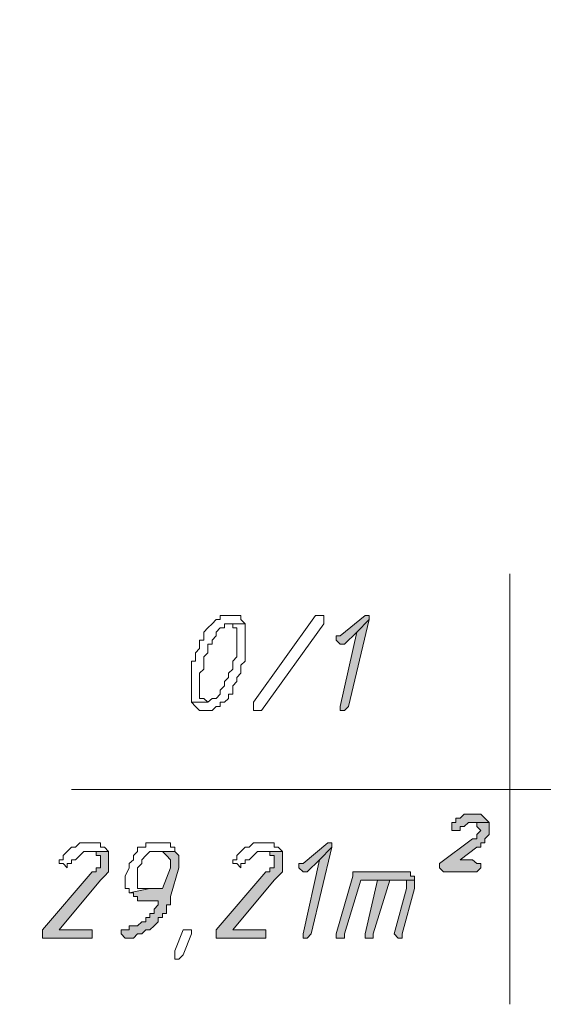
# Model space of a CAD drawing. Header units: inches. Extents: x -1441 to 3871, y -4351 to 2413.
# Tile 194 of 256: x -969 to -915, y 1243 to 1344. Entities that reach past the tile are written whole.
import ezdxf

# ---------------------------------------------------------------- set-up
doc = ezdxf.new("R2010")
doc.units = ezdxf.units.IN
doc.header["$MEASUREMENT"] = 0
doc.layers.add('at_Entity', color=7, linetype='Continuous')
doc.layers.add('at_Solid', color=7, linetype='Continuous')
doc.dimstyles.get("Standard").update_dxf_attribs({"dimtxt": 0.18, "dimasz": 0.18, "dimexe": 0.18, "dimexo": 0.0625, "dimgap": 0.09, "dimtad": 0, "dimtih": 1, "dimtoh": 1, "dimdec": 4, "dimzin": 0, "dimdsep": 46, "dimtxsty": 'Standard', "dimcen": 0.09, "dimadec": 0, "dimazin": 0, "dimtfac": 1, "dimtdec": 4, "dimtofl": 0, "dimtmove": 0, "dimatfit": 3, "dimfxl": 1, "dimtolj": 1, "dimtzin": 0, "dimarcsym": 0})

# ---------------------------------------------------------------- blocks, each defined once
blk = doc.blocks.new('*D7')
at = {"color": 0, "lineweight": -2, "transparency": 16777216}
for p, q in [((-1002.78, 1320.92), (-1002.78, 1365.45)), ((-1002.6, 1365.27), (-988.13, 1365.27)), ((-875.13, 1365.27), (-881.28, 1365.27)), ((-874.95, 1321.35), (-874.95, 1365.45))]:
    blk.add_line(p, q, dxfattribs=at)
at = {"color": 0, "transparency": 16777216}
for points in [[(-1002.6, 1365.3), (-1002.6, 1365.24), (-1002.78, 1365.27)], [(-875.13, 1365.3), (-875.13, 1365.24), (-874.95, 1365.27)]]:
    blk.add_solid(points, dxfattribs=at)
at = {"layer": 'Defpoints', "color": 0, "transparency": 16777216}
for p in [(-1002.78, 1365.27), (-1002.78, 1320.86), (-874.95, 1321.29)]:
    blk.add_point(p, dxfattribs=at)
at = {"color": 0, "transparency": 16777216, "insert": (-934.71, 1365.27), "char_height": 20, "attachment_point": 5}
blk.add_mtext('\\A1;127 cm', dxfattribs=at)

msp = doc.modelspace()

# ---------------------------------------------------------------- hatches: boundary and pattern name
at = {"layer": 'at_Solid', "lineweight": 15}
for points in [[(-933.71388, 1282.62786), (-936.25652, 1280.52887), (-936.68109, 1280.52887), (-936.68109, 1280.09953), (-936.25652, 1279.67019), (-935.83196, 1279.67019), (-934.56302, 1280.91051), (-933.29408, 1282.19852), (-933.29408, 1282.62786)], [(-933.29408, 1282.19852), (-934.56302, 1280.91051), (-936.25652, 1273.32551), (-936.25652, 1272.89617), (-935.83196, 1272.89617), (-935.41216, 1273.32551)], [(-922.70848, 1262.3058), (-923.13305, 1262.3058), (-923.55762, 1262.3058), (-923.97742, 1261.87646), (-924.40676, 1261.87646), (-924.40676, 1261.44712), (-924.82655, 1261.44712), (-924.82655, 1260.63614), (-924.40676, 1260.63614), (-923.97742, 1260.63614), (-923.97742, 1261.01778), (-923.55762, 1261.01778), (-923.13305, 1261.44712), (-921.01497, 1261.44712), (-921.43954, 1261.87646), (-921.86411, 1262.3058), (-922.28868, 1262.3058)], [(-921.01497, 1261.44712), (-922.70848, 1261.44712), (-922.28868, 1261.44712), (-922.28868, 1261.01778), (-921.86411, 1260.63614), (-922.28868, 1260.2068), (-922.28868, 1259.77746), (-922.70848, 1259.77746), (-926.09549, 1257.24913), (-926.09549, 1256.81979), (-925.67569, 1256.39045), (-922.28868, 1256.39045), (-921.86411, 1256.81979), (-921.86411, 1257.24913), (-922.28868, 1257.24913), (-922.70848, 1257.63077), (-923.97742, 1257.63077), (-922.28868, 1258.91879), (-921.86411, 1258.91879), (-921.86411, 1259.34812), (-921.43954, 1259.34812), (-921.43954, 1259.77746), (-921.01497, 1260.2068), (-921.01497, 1261.01778)], [(-937.52546, 1259.34812), (-940.06333, 1257.24913), (-940.4879, 1257.24913), (-940.4879, 1256.81979), (-940.06333, 1256.39045), (-939.64354, 1256.39045), (-938.3746, 1257.63077), (-937.10089, 1258.91879), (-937.10089, 1259.34812)], [(-959.96083, 1258.48945), (-962.07414, 1258.48945), (-961.22977, 1258.48945), (-961.22977, 1258.06011), (-960.8052, 1258.06011), (-960.8052, 1256.81979), (-961.22977, 1256.81979), (-961.22977, 1256.39045), (-961.65434, 1256.39045), (-966.73486, 1250.47511), (-966.73486, 1249.61643), (-962.07414, 1249.61643), (-961.65434, 1249.61643), (-961.65434, 1250.47511), (-962.07414, 1250.47511), (-965.03658, 1250.47511), (-960.8052, 1255.53177), (-960.3854, 1255.96111), (-959.96083, 1256.39045), (-959.96083, 1258.06011)], [(-953.18681, 1258.48945), (-954.88032, 1258.48945), (-954.45575, 1258.48945), (-954.03118, 1258.06011), (-953.61138, 1257.63077), (-953.61138, 1256.81979), (-954.45575, 1254.67309), (-955.72945, 1254.67309), (-957.84276, 1254.24376), (-957.42296, 1254.24376), (-957.42296, 1253.86212), (-956.99839, 1253.86212), (-956.99839, 1253.43278), (-954.88032, 1253.43278), (-954.88032, 1253.00344), (-955.30489, 1252.5741), (-955.30489, 1252.14476), (-955.72945, 1252.14476), (-955.72945, 1251.71542), (-956.14925, 1251.71542), (-956.14925, 1251.28608), (-956.57382, 1251.28608), (-956.99839, 1250.85674), (-957.84276, 1250.85674), (-957.84276, 1250.47511), (-958.26733, 1250.47511), (-958.6919, 1250.47511), (-958.6919, 1250.04577), (-958.26733, 1249.61643), (-957.84276, 1249.61643), (-957.42296, 1249.61643), (-956.99839, 1250.04577), (-956.57382, 1250.04577), (-956.14925, 1250.47511), (-955.72945, 1250.47511), (-955.30489, 1250.85674), (-954.88032, 1251.28608), (-954.88032, 1251.71542), (-954.45575, 1251.71542), (-954.45575, 1252.14476), (-954.03118, 1252.14476), (-954.03118, 1253.00344), (-953.61138, 1253.00344), (-953.61138, 1253.86212), (-952.76224, 1256.81979), (-952.76224, 1258.06011)], [(-942.18141, 1258.48945), (-944.29948, 1258.48945), (-943.45035, 1258.48945), (-943.45035, 1258.06011), (-943.02578, 1258.06011), (-943.02578, 1256.81979), (-943.45035, 1256.81979), (-943.45035, 1256.39045), (-943.87492, 1256.39045), (-948.95543, 1250.47511), (-948.95543, 1249.61643), (-944.29948, 1249.61643), (-943.87492, 1249.61643), (-943.87492, 1250.47511), (-944.29948, 1250.47511), (-947.26193, 1250.47511), (-943.02578, 1255.53177), (-942.60598, 1255.96111), (-942.18141, 1256.39045), (-942.18141, 1258.06011)], [(-937.10089, 1258.91879), (-938.3746, 1257.63077), (-940.06333, 1250.04577), (-940.06333, 1249.61643), (-939.64354, 1249.61643), (-939.21897, 1250.04577)], [(-929.90707, 1256.39045), (-934.98282, 1256.39045), (-934.98282, 1255.96111), (-936.68109, 1250.04577), (-936.68109, 1249.61643), (-936.25652, 1249.61643), (-935.83196, 1249.61643), (-935.83196, 1250.04577), (-934.13845, 1255.53177), (-928.63813, 1255.53177), (-928.63813, 1255.96111), (-929.05793, 1255.96111), (-929.05793, 1256.39045), (-929.4825, 1256.39045)], [(-932.44494, 1255.53177), (-933.71388, 1250.04577), (-933.71388, 1249.61643), (-933.29408, 1249.61643), (-932.86951, 1249.61643), (-932.86951, 1250.04577), (-931.17601, 1255.53177), (-930.33164, 1255.53177)], [(-928.63813, 1255.53177), (-932.44494, 1255.53177), (-930.33164, 1255.53177), (-929.4825, 1255.53177), (-929.4825, 1254.67309), (-930.75144, 1250.04577), (-930.33164, 1249.61643), (-929.90707, 1249.61643), (-929.90707, 1250.04577), (-928.63813, 1254.67309), (-928.63813, 1255.10243)]]:
    msp.add_hatch(color=7, dxfattribs=at).paths.add_polyline_path(points)

# ---------------------------------------------------------------- linework, layer by layer
at = {"layer": 'at_Entity', "color": 7, "lineweight": 15}
for p, q in [((-918.90167, 1286.87355), (-918.90167, 1242.84241)), ((-948.10629, 1282.62786), (-948.53086, 1282.62786)), ((-948.53086, 1282.62786), (-948.53086, 1282.19852)), ((-947.6865, 1282.62786), (-948.10629, 1282.62786)), ((-947.26193, 1282.62786), (-947.6865, 1282.62786)), ((-946.83736, 1282.62786), (-947.26193, 1282.62786)), ((-947.26193, 1282.62786), (-947.26193, 1282.62786)), ((-946.41756, 1282.62786), (-946.83736, 1282.62786)), ((-946.41756, 1282.19852), (-946.41756, 1282.62786)), ((-945.14385, 1273.75485), (-938.7944, 1282.62786)), ((-938.7944, 1282.62786), (-938.3746, 1282.62786)), ((-938.3746, 1282.62786), (-937.95003, 1282.62786)), ((-937.95003, 1282.62786), (-937.95003, 1281.76918)), ((-933.71388, 1282.62786), (-936.25652, 1280.52887)), ((-933.71388, 1282.62786), (-933.71388, 1282.62786)), ((-933.29408, 1282.62786), (-933.71388, 1282.62786)), ((-933.29408, 1282.19852), (-933.29408, 1282.62786)), ((-949.7998, 1281.33985), (-950.22437, 1280.91051)), ((-949.38, 1281.76918), (-949.7998, 1281.33985)), ((-949.7998, 1281.33985), (-949.7998, 1281.33985)), ((-948.95543, 1282.19852), (-949.38, 1281.76918)), ((-949.38, 1281.76918), (-949.38, 1281.76918)), ((-948.53086, 1282.19852), (-948.95543, 1282.19852)), ((-948.95543, 1282.19852), (-948.95543, 1282.19852)), ((-948.95543, 1280.91051), (-948.53086, 1281.33985)), ((-948.53086, 1281.33985), (-948.10629, 1281.33985)), ((-948.10629, 1281.33985), (-948.10629, 1281.76918)), ((-948.10629, 1281.76918), (-947.6865, 1281.76918)), ((-945.99299, 1281.76918), (-947.6865, 1281.76918)), ((-947.6865, 1281.76918), (-947.26193, 1281.76918)), ((-947.6865, 1281.76918), (-945.99299, 1281.76918)), ((-947.26193, 1281.76918), (-947.26193, 1281.33985)), ((-947.26193, 1281.33985), (-946.83736, 1281.33985)), ((-946.83736, 1281.33985), (-946.83736, 1278.38217)), ((-945.99299, 1281.76918), (-946.41756, 1282.19852)), ((-945.99299, 1277.95283), (-945.99299, 1281.76918)), ((-945.99299, 1281.76918), (-945.99299, 1281.76918)), ((-937.95003, 1281.76918), (-944.29948, 1272.89617)), ((-935.41216, 1273.32551), (-933.29408, 1282.19852)), ((-933.29408, 1282.19852), (-934.56302, 1280.91051)), ((-934.56302, 1280.91051), (-933.29408, 1282.19852)), ((-950.22437, 1280.91051), (-950.22437, 1280.09953)), ((-949.38, 1280.09953), (-948.95543, 1280.52887)), ((-948.95543, 1280.52887), (-948.95543, 1280.91051)), ((-936.25652, 1280.52887), (-936.68109, 1280.52887)), ((-936.68109, 1280.52887), (-936.68109, 1280.09953)), ((-934.56302, 1280.91051), (-936.25652, 1273.32551)), ((-935.83196, 1279.67019), (-934.56302, 1280.91051)), ((-950.22437, 1280.09953), (-950.64894, 1280.09953)), ((-950.64894, 1280.09953), (-950.64894, 1279.24085)), ((-949.7998, 1278.81151), (-949.7998, 1279.67019)), ((-949.7998, 1279.67019), (-949.38, 1279.67019)), ((-949.38, 1279.67019), (-949.38, 1280.09953)), ((-936.68109, 1280.09953), (-936.25652, 1279.67019)), ((-936.25652, 1279.67019), (-935.83196, 1279.67019)), ((-950.64894, 1279.24085), (-951.06874, 1278.81151)), ((-951.06874, 1278.81151), (-951.06874, 1277.95283)), ((-950.22437, 1278.38217), (-949.7998, 1278.81151)), ((-950.22437, 1277.14186), (-950.22437, 1278.38217)), ((-946.83736, 1278.38217), (-947.26193, 1277.95283)), ((-951.06874, 1277.95283), (-951.49331, 1277.95283)), ((-951.49331, 1277.95283), (-951.49331, 1273.75485)), ((-947.26193, 1277.95283), (-947.26193, 1277.14186)), ((-946.41756, 1277.52349), (-945.99299, 1277.95283)), ((-946.41756, 1276.71252), (-946.41756, 1277.52349)), ((-950.64894, 1276.71252), (-950.22437, 1277.14186)), ((-950.64894, 1274.13648), (-950.64894, 1276.71252)), ((-947.6865, 1276.28318), (-948.10629, 1275.85384)), ((-947.26193, 1277.14186), (-947.6865, 1276.71252)), ((-947.6865, 1276.71252), (-947.6865, 1276.28318)), ((-946.83736, 1276.28318), (-946.41756, 1276.71252)), ((-946.83736, 1275.85384), (-946.83736, 1276.28318)), ((-948.10629, 1275.4245), (-948.53086, 1274.99516)), ((-948.10629, 1275.85384), (-948.10629, 1275.4245)), ((-947.26193, 1275.4245), (-946.83736, 1275.85384)), ((-947.26193, 1274.56582), (-947.26193, 1275.4245)), ((-948.53086, 1274.56582), (-948.95543, 1274.13648)), ((-948.53086, 1274.99516), (-948.53086, 1274.56582)), ((-947.6865, 1274.13648), (-947.6865, 1274.56582)), ((-947.6865, 1274.56582), (-947.26193, 1274.56582)), ((-949.7998, 1273.75485), (-951.49331, 1273.75485)), ((-951.49331, 1273.75485), (-951.06874, 1273.32551)), ((-951.49331, 1273.75485), (-949.7998, 1273.75485)), ((-951.06874, 1273.32551), (-951.06874, 1273.32551)), ((-951.06874, 1273.32551), (-950.64894, 1272.89617)), ((-950.22437, 1274.13648), (-950.64894, 1274.13648)), ((-949.7998, 1273.75485), (-950.22437, 1274.13648)), ((-949.38, 1274.13648), (-949.7998, 1273.75485)), ((-949.7998, 1273.75485), (-949.7998, 1273.75485)), ((-948.95543, 1274.13648), (-949.38, 1274.13648)), ((-949.38, 1274.13648), (-949.38, 1274.13648)), ((-949.38, 1272.89617), (-948.95543, 1273.32551)), ((-948.95543, 1273.32551), (-948.53086, 1273.32551)), ((-948.53086, 1273.32551), (-948.53086, 1273.75485)), ((-948.53086, 1273.75485), (-948.10629, 1273.75485)), ((-948.10629, 1273.75485), (-947.6865, 1274.13648)), ((-948.10629, 1273.75485), (-948.10629, 1273.75485)), ((-945.14385, 1273.32551), (-945.14385, 1273.75485)), ((-945.14385, 1272.89617), (-945.14385, 1273.32551)), ((-945.14385, 1273.32551), (-945.14385, 1273.32551)), ((-936.25652, 1273.32551), (-936.25652, 1272.89617)), ((-935.83196, 1272.89617), (-935.41216, 1273.32551)), ((-950.64894, 1272.89617), (-950.22437, 1272.89617)), ((-950.22437, 1272.89617), (-949.7998, 1272.89617)), ((-949.7998, 1272.89617), (-949.38, 1272.89617)), ((-949.38, 1272.89617), (-949.38, 1272.89617)), ((-944.72405, 1272.89617), (-945.14385, 1272.89617)), ((-944.29948, 1272.89617), (-944.72405, 1272.89617)), ((-936.25652, 1272.89617), (-935.83196, 1272.89617)), ((-935.83196, 1272.89617), (-935.83196, 1272.89617)), ((-963.76764, 1264.83413), (-825.35337, 1264.83413)), ((-923.55762, 1262.3058), (-923.97742, 1261.87646)), ((-923.13305, 1262.3058), (-923.55762, 1262.3058)), ((-923.55762, 1262.3058), (-923.55762, 1262.3058)), ((-922.70848, 1262.3058), (-923.13305, 1262.3058)), ((-922.28868, 1262.3058), (-922.70848, 1262.3058)), ((-921.86411, 1262.3058), (-922.28868, 1262.3058)), ((-921.43954, 1261.87646), (-921.86411, 1262.3058)), ((-924.40676, 1261.44712), (-924.82655, 1261.44712)), ((-924.82655, 1261.44712), (-924.82655, 1260.63614)), ((-923.97742, 1261.87646), (-924.40676, 1261.87646)), ((-924.40676, 1261.87646), (-924.40676, 1261.44712)), ((-923.55762, 1261.01778), (-923.13305, 1261.44712)), ((-923.13305, 1261.44712), (-921.01497, 1261.44712)), ((-921.01497, 1261.44712), (-922.70848, 1261.44712)), ((-922.70848, 1261.44712), (-922.28868, 1261.44712)), ((-922.28868, 1261.44712), (-922.28868, 1261.01778)), ((-921.01497, 1261.44712), (-921.43954, 1261.87646)), ((-921.43954, 1261.87646), (-921.43954, 1261.87646)), ((-921.01497, 1261.01778), (-921.01497, 1261.44712)), ((-924.82655, 1260.63614), (-924.40676, 1260.63614)), ((-924.40676, 1260.63614), (-923.97742, 1260.63614)), ((-923.97742, 1260.63614), (-923.97742, 1261.01778)), ((-923.97742, 1261.01778), (-923.55762, 1261.01778)), ((-923.55762, 1261.01778), (-923.55762, 1261.01778)), ((-922.28868, 1261.01778), (-921.86411, 1260.63614)), ((-921.86411, 1260.63614), (-922.28868, 1260.2068)), ((-922.28868, 1260.2068), (-922.28868, 1259.77746)), ((-921.86411, 1260.63614), (-921.86411, 1260.63614)), ((-921.43954, 1259.77746), (-921.01497, 1260.2068)), ((-921.01497, 1260.2068), (-921.01497, 1261.01778)), ((-962.92328, 1259.34812), (-963.34784, 1258.91879)), ((-962.49871, 1259.34812), (-962.92328, 1259.34812)), ((-961.65434, 1259.34812), (-962.49871, 1259.34812)), ((-960.8052, 1259.34812), (-961.65434, 1259.34812)), ((-961.65434, 1259.34812), (-961.65434, 1259.34812)), ((-960.8052, 1258.91879), (-960.8052, 1259.34812)), ((-955.72945, 1259.34812), (-956.14925, 1259.34812)), ((-956.14925, 1259.34812), (-956.14925, 1258.91879)), ((-954.45575, 1259.34812), (-955.72945, 1259.34812)), ((-953.61138, 1259.34812), (-954.45575, 1259.34812)), ((-954.45575, 1259.34812), (-954.45575, 1259.34812)), ((-953.61138, 1258.91879), (-953.61138, 1259.34812)), ((-945.14385, 1259.34812), (-945.56842, 1258.91879)), ((-944.72405, 1259.34812), (-945.14385, 1259.34812)), ((-943.87492, 1259.34812), (-944.72405, 1259.34812)), ((-943.02578, 1259.34812), (-943.87492, 1259.34812)), ((-943.87492, 1259.34812), (-943.87492, 1259.34812)), ((-943.02578, 1258.91879), (-943.02578, 1259.34812)), ((-937.52546, 1259.34812), (-940.06333, 1257.24913)), ((-937.52546, 1259.34812), (-937.52546, 1259.34812)), ((-937.10089, 1259.34812), (-937.52546, 1259.34812)), ((-937.10089, 1258.91879), (-937.10089, 1259.34812)), ((-922.70848, 1259.77746), (-926.09549, 1257.24913)), ((-922.28868, 1259.77746), (-922.70848, 1259.77746)), ((-921.86411, 1258.91879), (-921.86411, 1259.34812)), ((-921.86411, 1259.34812), (-921.43954, 1259.34812)), ((-921.43954, 1259.34812), (-921.43954, 1259.77746)), ((-964.19221, 1258.48945), (-964.61678, 1258.06011)), ((-963.76764, 1258.91879), (-964.19221, 1258.48945)), ((-964.19221, 1258.48945), (-964.19221, 1258.48945)), ((-963.34784, 1258.91879), (-963.76764, 1258.91879)), ((-963.76764, 1258.91879), (-963.76764, 1258.91879)), ((-962.92328, 1258.06011), (-962.49871, 1258.48945)), ((-962.49871, 1258.48945), (-959.96083, 1258.48945)), ((-959.96083, 1258.48945), (-962.07414, 1258.48945)), ((-962.07414, 1258.48945), (-961.22977, 1258.48945)), ((-961.22977, 1258.48945), (-961.22977, 1258.06011)), ((-960.3854, 1258.91879), (-960.8052, 1258.91879)), ((-959.96083, 1258.48945), (-960.3854, 1258.91879)), ((-959.96083, 1258.06011), (-959.96083, 1258.48945)), ((-956.99839, 1258.48945), (-957.42296, 1258.06011)), ((-956.14925, 1258.91879), (-956.99839, 1258.91879)), ((-956.99839, 1258.91879), (-956.99839, 1258.48945)), ((-956.14925, 1258.06011), (-955.72945, 1258.48945)), ((-955.72945, 1258.48945), (-955.30489, 1258.48945)), ((-955.30489, 1258.48945), (-953.18681, 1258.48945)), ((-953.18681, 1258.48945), (-954.88032, 1258.48945)), ((-954.88032, 1258.48945), (-954.45575, 1258.48945)), ((-954.45575, 1258.48945), (-954.45575, 1258.48945)), ((-954.45575, 1258.48945), (-954.03118, 1258.06011)), ((-953.18681, 1258.91879), (-953.61138, 1258.91879)), ((-953.18681, 1258.48945), (-953.18681, 1258.91879)), ((-952.76224, 1258.06011), (-953.18681, 1258.48945)), ((-946.41756, 1258.48945), (-946.83736, 1258.06011)), ((-945.99299, 1258.91879), (-946.41756, 1258.48945)), ((-946.41756, 1258.48945), (-946.41756, 1258.48945)), ((-945.56842, 1258.91879), (-945.99299, 1258.91879)), ((-945.99299, 1258.91879), (-945.99299, 1258.91879)), ((-945.14385, 1258.06011), (-944.72405, 1258.48945)), ((-944.72405, 1258.48945), (-942.18141, 1258.48945)), ((-942.18141, 1258.48945), (-944.29948, 1258.48945)), ((-944.29948, 1258.48945), (-943.45035, 1258.48945)), ((-943.45035, 1258.48945), (-943.45035, 1258.06011)), ((-942.60598, 1258.91879), (-943.02578, 1258.91879)), ((-942.18141, 1258.48945), (-942.60598, 1258.91879)), ((-942.18141, 1258.06011), (-942.18141, 1258.48945)), ((-939.21897, 1250.04577), (-937.10089, 1258.91879)), ((-937.10089, 1258.91879), (-938.3746, 1257.63077)), ((-938.3746, 1257.63077), (-937.10089, 1258.91879)), ((-923.97742, 1257.63077), (-922.28868, 1258.91879)), ((-922.28868, 1258.91879), (-921.86411, 1258.91879)), ((-964.61678, 1257.63077), (-965.03658, 1257.63077)), ((-965.03658, 1257.63077), (-965.03658, 1257.24913)), ((-965.03658, 1257.24913), (-964.61678, 1257.24913)), ((-964.61678, 1258.06011), (-964.61678, 1257.63077)), ((-964.61678, 1257.24913), (-964.61678, 1257.24913)), ((-964.61678, 1257.24913), (-964.19221, 1256.81979)), ((-964.19221, 1256.81979), (-964.19221, 1257.24913)), ((-964.19221, 1257.24913), (-963.76764, 1257.24913)), ((-963.76764, 1257.24913), (-963.76764, 1257.63077)), ((-963.76764, 1257.63077), (-963.34784, 1257.63077)), ((-963.34784, 1257.63077), (-962.92328, 1258.06011)), ((-963.34784, 1257.63077), (-963.34784, 1257.63077)), ((-962.92328, 1258.06011), (-962.92328, 1258.06011)), ((-961.22977, 1258.06011), (-960.8052, 1258.06011)), ((-960.8052, 1258.06011), (-960.8052, 1256.81979)), ((-959.96083, 1256.39045), (-959.96083, 1258.06011)), ((-957.42296, 1257.63077), (-957.84276, 1257.24913)), ((-957.84276, 1257.24913), (-957.84276, 1256.81979)), ((-957.42296, 1258.06011), (-957.42296, 1257.63077)), ((-956.99839, 1256.81979), (-956.57382, 1257.24913)), ((-956.57382, 1257.63077), (-956.14925, 1258.06011)), ((-956.57382, 1257.24913), (-956.57382, 1257.63077)), ((-956.14925, 1258.06011), (-956.14925, 1258.06011)), ((-954.03118, 1258.06011), (-954.03118, 1258.06011)), ((-954.03118, 1258.06011), (-953.61138, 1257.63077)), ((-953.61138, 1257.63077), (-953.61138, 1256.81979)), ((-952.76224, 1256.81979), (-952.76224, 1258.06011)), ((-946.83736, 1257.63077), (-947.26193, 1257.63077)), ((-947.26193, 1257.63077), (-947.26193, 1257.24913)), ((-947.26193, 1257.24913), (-946.83736, 1257.24913)), ((-946.83736, 1258.06011), (-946.83736, 1257.63077)), ((-946.83736, 1257.24913), (-946.83736, 1257.24913)), ((-946.83736, 1257.24913), (-946.41756, 1256.81979)), ((-946.41756, 1256.81979), (-946.41756, 1257.24913)), ((-946.41756, 1257.24913), (-945.99299, 1257.24913)), ((-945.99299, 1257.24913), (-945.99299, 1257.63077)), ((-945.99299, 1257.63077), (-945.56842, 1257.63077)), ((-945.56842, 1257.63077), (-945.14385, 1258.06011)), ((-945.56842, 1257.63077), (-945.56842, 1257.63077)), ((-945.14385, 1258.06011), (-945.14385, 1258.06011)), ((-943.45035, 1258.06011), (-943.02578, 1258.06011)), ((-943.02578, 1258.06011), (-943.02578, 1256.81979)), ((-942.18141, 1256.39045), (-942.18141, 1258.06011)), ((-940.06333, 1257.24913), (-940.4879, 1257.24913)), ((-940.4879, 1257.24913), (-940.4879, 1256.81979)), ((-938.3746, 1257.63077), (-940.06333, 1250.04577)), ((-939.64354, 1256.39045), (-938.3746, 1257.63077)), ((-926.09549, 1257.24913), (-926.09549, 1256.81979)), ((-922.70848, 1257.63077), (-923.97742, 1257.63077)), ((-922.28868, 1257.24913), (-922.70848, 1257.63077)), ((-921.86411, 1257.24913), (-922.28868, 1257.24913)), ((-921.86411, 1256.81979), (-921.86411, 1257.24913)), ((-961.65434, 1256.39045), (-966.73486, 1250.47511)), ((-961.22977, 1256.39045), (-961.65434, 1256.39045)), ((-960.8052, 1256.81979), (-961.22977, 1256.81979)), ((-961.22977, 1256.81979), (-961.22977, 1256.39045)), ((-960.3854, 1255.96111), (-959.96083, 1256.39045)), ((-957.84276, 1256.81979), (-958.26733, 1255.96111)), ((-956.99839, 1254.67309), (-956.99839, 1256.81979)), ((-953.61138, 1256.81979), (-954.45575, 1254.67309)), ((-953.61138, 1253.86212), (-952.76224, 1256.81979)), ((-943.87492, 1256.39045), (-948.95543, 1250.47511)), ((-943.45035, 1256.39045), (-943.87492, 1256.39045)), ((-943.02578, 1256.81979), (-943.45035, 1256.81979)), ((-943.45035, 1256.81979), (-943.45035, 1256.39045)), ((-942.60598, 1255.96111), (-942.18141, 1256.39045)), ((-940.4879, 1256.81979), (-940.06333, 1256.39045)), ((-940.06333, 1256.39045), (-939.64354, 1256.39045)), ((-929.90707, 1256.39045), (-934.98282, 1256.39045)), ((-934.98282, 1256.39045), (-934.98282, 1255.96111)), ((-929.4825, 1256.39045), (-929.90707, 1256.39045)), ((-929.05793, 1256.39045), (-929.4825, 1256.39045)), ((-929.4825, 1256.39045), (-929.4825, 1256.39045)), ((-929.05793, 1255.96111), (-929.05793, 1256.39045)), ((-926.09549, 1256.81979), (-925.67569, 1256.39045)), ((-925.67569, 1256.39045), (-922.28868, 1256.39045)), ((-922.28868, 1256.39045), (-921.86411, 1256.81979)), ((-965.03658, 1250.47511), (-960.8052, 1255.53177)), ((-960.8052, 1255.53177), (-960.3854, 1255.96111)), ((-960.8052, 1255.53177), (-960.8052, 1255.53177)), ((-960.3854, 1255.96111), (-960.3854, 1255.96111)), ((-958.26733, 1255.96111), (-958.26733, 1254.67309)), ((-947.26193, 1250.47511), (-943.02578, 1255.53177)), ((-943.02578, 1255.53177), (-942.60598, 1255.96111)), ((-943.02578, 1255.53177), (-943.02578, 1255.53177)), ((-942.60598, 1255.96111), (-942.60598, 1255.96111)), ((-934.98282, 1255.96111), (-936.68109, 1250.04577)), ((-935.83196, 1250.04577), (-934.13845, 1255.53177)), ((-934.13845, 1255.53177), (-928.63813, 1255.53177)), ((-932.44494, 1255.53177), (-933.71388, 1250.04577)), ((-932.86951, 1250.04577), (-931.17601, 1255.53177)), ((-930.33164, 1255.53177), (-932.44494, 1255.53177)), ((-928.63813, 1255.53177), (-932.44494, 1255.53177)), ((-932.44494, 1255.53177), (-930.33164, 1255.53177)), ((-931.17601, 1255.53177), (-930.33164, 1255.53177)), ((-930.33164, 1255.53177), (-929.4825, 1255.53177)), ((-929.4825, 1255.53177), (-929.4825, 1254.67309)), ((-928.63813, 1255.96111), (-929.05793, 1255.96111)), ((-928.63813, 1255.53177), (-928.63813, 1255.96111)), ((-928.63813, 1255.10243), (-928.63813, 1255.53177)), ((-928.63813, 1254.67309), (-928.63813, 1255.10243)), ((-958.26733, 1254.67309), (-957.84276, 1254.67309)), ((-955.72945, 1254.67309), (-957.84276, 1254.24376)), ((-957.84276, 1254.67309), (-957.84276, 1254.24376)), ((-957.84276, 1254.24376), (-955.72945, 1254.67309)), ((-957.84276, 1254.24376), (-957.42296, 1254.24376)), ((-957.42296, 1254.24376), (-957.42296, 1253.86212)), ((-956.57382, 1254.67309), (-956.99839, 1254.67309)), ((-955.72945, 1254.67309), (-956.57382, 1254.67309)), ((-954.45575, 1254.67309), (-955.72945, 1254.67309)), ((-929.4825, 1254.67309), (-930.75144, 1250.04577)), ((-929.90707, 1250.04577), (-928.63813, 1254.67309)), ((-957.42296, 1253.86212), (-956.99839, 1253.86212)), ((-956.99839, 1253.86212), (-956.99839, 1253.43278)), ((-956.99839, 1253.43278), (-954.88032, 1253.43278)), ((-954.88032, 1253.43278), (-954.88032, 1253.00344)), ((-953.61138, 1253.00344), (-953.61138, 1253.86212)), ((-955.30489, 1252.14476), (-955.72945, 1252.14476)), ((-955.72945, 1252.14476), (-955.72945, 1251.71542)), ((-954.88032, 1253.00344), (-955.30489, 1252.5741)), ((-955.30489, 1252.5741), (-955.30489, 1252.14476)), ((-954.45575, 1251.71542), (-954.45575, 1252.14476)), ((-954.45575, 1252.14476), (-954.03118, 1252.14476)), ((-954.03118, 1252.14476), (-954.03118, 1253.00344)), ((-954.03118, 1253.00344), (-953.61138, 1253.00344)), ((-956.57382, 1251.28608), (-956.99839, 1250.85674)), ((-956.14925, 1251.28608), (-956.57382, 1251.28608)), ((-955.72945, 1251.71542), (-956.14925, 1251.71542)), ((-956.14925, 1251.71542), (-956.14925, 1251.28608)), ((-955.30489, 1250.85674), (-954.88032, 1251.28608)), ((-954.88032, 1251.28608), (-954.88032, 1251.71542)), ((-954.88032, 1251.71542), (-954.45575, 1251.71542)), ((-966.73486, 1250.47511), (-966.73486, 1249.61643)), ((-962.07414, 1250.47511), (-965.03658, 1250.47511)), ((-961.65434, 1250.47511), (-962.07414, 1250.47511)), ((-961.65434, 1249.61643), (-961.65434, 1250.47511)), ((-958.26733, 1250.47511), (-958.6919, 1250.47511)), ((-958.6919, 1250.47511), (-958.6919, 1250.04577)), ((-958.6919, 1250.04577), (-958.26733, 1249.61643)), ((-957.84276, 1250.47511), (-958.26733, 1250.47511)), ((-956.99839, 1250.85674), (-957.84276, 1250.85674)), ((-957.84276, 1250.85674), (-957.84276, 1250.47511)), ((-957.42296, 1249.61643), (-956.99839, 1250.04577)), ((-956.99839, 1250.04577), (-956.57382, 1250.04577)), ((-956.57382, 1250.04577), (-956.14925, 1250.47511)), ((-956.57382, 1250.04577), (-956.57382, 1250.04577)), ((-956.14925, 1250.47511), (-955.72945, 1250.47511)), ((-955.72945, 1250.47511), (-955.30489, 1250.85674)), ((-955.72945, 1250.47511), (-955.72945, 1250.47511)), ((-955.30489, 1250.85674), (-955.30489, 1250.85674)), ((-953.18681, 1248.32841), (-952.34244, 1250.47511)), ((-952.34244, 1250.47511), (-951.91787, 1250.47511)), ((-952.34244, 1250.47511), (-952.34244, 1250.47511)), ((-951.49331, 1250.04577), (-952.34244, 1247.89907)), ((-951.91787, 1250.47511), (-951.49331, 1250.47511)), ((-951.49331, 1250.47511), (-951.49331, 1250.04577)), ((-948.95543, 1250.47511), (-948.95543, 1249.61643)), ((-944.29948, 1250.47511), (-947.26193, 1250.47511)), ((-943.87492, 1250.47511), (-944.29948, 1250.47511)), ((-943.87492, 1249.61643), (-943.87492, 1250.47511)), ((-940.06333, 1250.04577), (-940.06333, 1249.61643)), ((-939.64354, 1249.61643), (-939.21897, 1250.04577)), ((-936.68109, 1250.04577), (-936.68109, 1249.61643)), ((-935.83196, 1249.61643), (-935.83196, 1250.04577)), ((-933.71388, 1250.04577), (-933.71388, 1249.61643)), ((-932.86951, 1249.61643), (-932.86951, 1250.04577)), ((-930.75144, 1250.04577), (-930.75144, 1250.04577)), ((-930.75144, 1250.04577), (-930.33164, 1249.61643)), ((-929.90707, 1249.61643), (-929.90707, 1250.04577)), ((-966.73486, 1249.61643), (-962.07414, 1249.61643)), ((-962.07414, 1249.61643), (-961.65434, 1249.61643)), ((-958.26733, 1249.61643), (-957.84276, 1249.61643)), ((-957.84276, 1249.61643), (-957.42296, 1249.61643)), ((-948.95543, 1249.61643), (-944.29948, 1249.61643)), ((-944.29948, 1249.61643), (-943.87492, 1249.61643)), ((-940.06333, 1249.61643), (-939.64354, 1249.61643)), ((-939.64354, 1249.61643), (-939.64354, 1249.61643)), ((-936.68109, 1249.61643), (-936.25652, 1249.61643)), ((-936.25652, 1249.61643), (-935.83196, 1249.61643)), ((-933.71388, 1249.61643), (-933.29408, 1249.61643)), ((-933.29408, 1249.61643), (-932.86951, 1249.61643)), ((-930.33164, 1249.61643), (-929.90707, 1249.61643)), ((-953.18681, 1247.46973), (-953.18681, 1248.32841)), ((-952.76224, 1247.46973), (-953.18681, 1247.46973)), ((-952.34244, 1247.89907), (-952.76224, 1247.46973))]:
    msp.add_line(p, q, dxfattribs=at)

# ---------------------------------------------------------------- dimensions: what is measured, and where the dimension line sits
dim = msp.add_linear_dim(base=(-1002.77898, 1365.2703), p1=(-874.94555, 1321.29166), p2=(-1002.77898, 1320.86232), text='127 cm', dimstyle='Standard', override={"dimtxt": 20})
dim.commit()
dim.dimension.update_dxf_attribs({"geometry": '*D7', "text_midpoint": (-934.70634, 1365.2703), "dimtype": 160})

doc.saveas('drawing.dxf')
